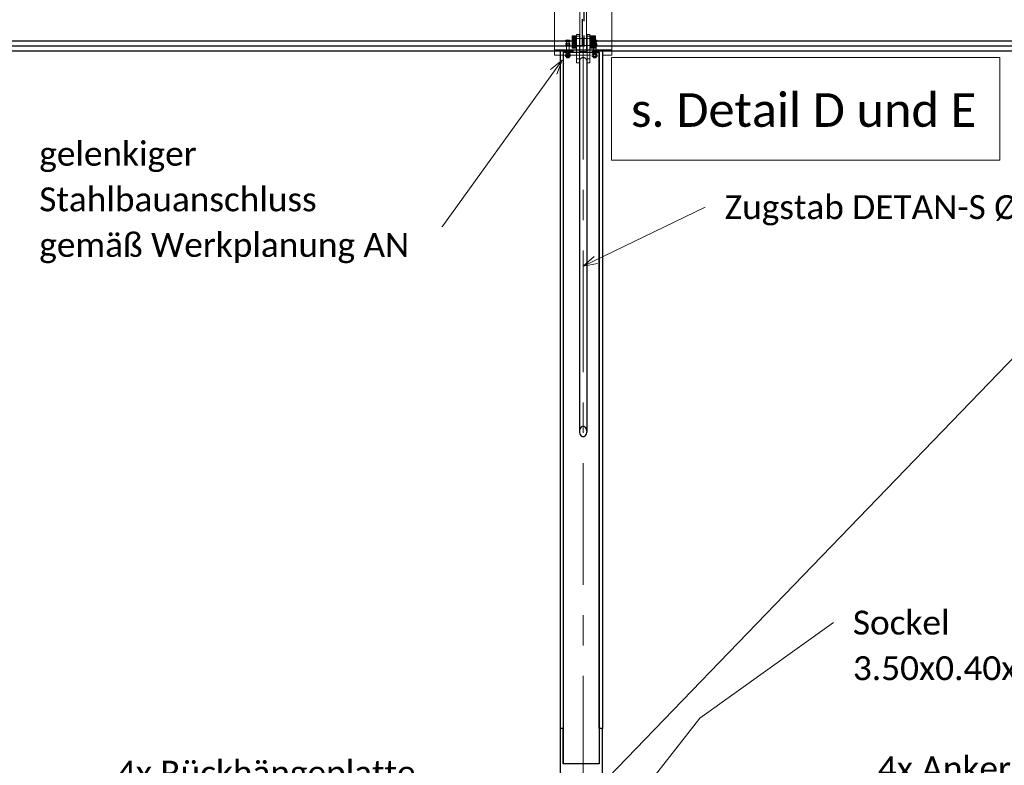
# Model space of a CAD drawing. Header units: metres. Extents: x -3 to 135, y -4 to 27.
# Tile 59 of 81: x 78.39 to 83.53, y 0.27 to 4.17. Entities that reach past the tile are written whole.
import ezdxf

# ---------------------------------------------------------------- set-up
doc = ezdxf.new("R2010")
doc.units = ezdxf.units.M
for name, pattern in [('Rasterlinie', [1.11125, 0.635, -0.15875, 0.15875, -0.15875]), ('Strich', [0.3175, 0.15875, -0.15875]), ('Verdeckt', [0.15, 0.1, -0.05])]:
    doc.linetypes.add(name, pattern=pattern)
for name, color, linetype, lineweight in [('_Verdeckte Linien_', 7, 'Strich', 18), ('S-BEAM', 12, 'Continuous', 35), ('S-BEAM-HDLN', 1, 'Verdeckt', 25), ('S-COLS', 52, 'Continuous', 18), ('S-COLS-HDLN', 52, 'Verdeckt', 25), ('S-GRID', 1, 'Continuous', 9), ('Text', 250, 'Continuous', 9), ('Tragwerksverbindungen', 7, 'Continuous', 18)]:
    doc.layers.add(name, color=color, linetype=linetype, lineweight=lineweight)
doc.styles.add('Calibri_1', font='calibri.ttf', dxfattribs={"height": 0.125})
doc.styles.add('Calibri_4', font='calibri.ttf', dxfattribs={"height": 0.175})

# ---------------------------------------------------------------- blocks, each defined once
blk = doc.blocks.new('Rundstahl Träger - RB 36-1128524-1 - 1')
at = {"layer": 'S-BEAM', "lineweight": 25}
for p, q in [((2.5435, 3.9566), (2.5435, 2.0194)), ((2.5835, 2.0194), (2.5835, 3.9566))]:
    blk.add_line(p, q, dxfattribs=at)
at = {"layer": 'S-BEAM', "lineweight": 25, "flags": 128}
for points in [[(2.5835, 2.0197), (2.583, 2.0252), (2.5815, 2.0308), (2.5792, 2.0358), (2.576, 2.0399), (2.5722, 2.0431), (2.568, 2.045), (2.5635, 2.0457), (2.5591, 2.045), (2.5548, 2.0431), (2.5511, 2.0399), (2.5479, 2.0358), (2.5455, 2.0308), (2.544, 2.0252), (2.5435, 2.0197)], [(2.5435, 2.0194), (2.544, 2.0135), (2.5455, 2.008), (2.5479, 2.003), (2.5511, 1.9988), (2.5548, 1.9957), (2.5591, 1.9937), (2.5635, 1.9931), (2.568, 1.9937), (2.5722, 1.9957), (2.576, 1.9988), (2.5792, 2.003), (2.5815, 2.008), (2.583, 2.0135), (2.5835, 2.0194)]]:
    blk.add_lwpolyline(points, dxfattribs=at)
at = {"layer": 'S-BEAM', "lineweight": 25}
blk.add_ellipse((2.5635, 3.9566), major_axis=(0.02, 0), ratio=0.760407, start_param=0, end_param=3.141593, dxfattribs=at)
blk = doc.blocks.new('Öse54 - Öse2-1139083-1 - 1')
at = {"layer": 'S-COLS'}
for p, q in [((26.5985, 4.0947), (26.5835, 4.0947)), ((26.5835, 4.0947), (26.5835, 4.0846)), ((26.5835, 3.9667), (26.5835, 4.0846)), ((26.5835, 4.0846), (26.5985, 4.0846)), ((26.5985, 4.0846), (26.5985, 4.0947)), ((26.5985, 4.0846), (26.5985, 3.9667)), ((26.5835, 3.9465), (26.5835, 3.9667)), ((26.5835, 3.9667), (26.5985, 3.9667)), ((26.5985, 3.9667), (26.5985, 3.9465)), ((26.5985, 3.9465), (26.5835, 3.9465))]:
    blk.add_line(p, q, dxfattribs=at)
blk = doc.blocks.new('Lasche richtig28 - Lasche richtig-1139344-1 - 1')
at = {"layer": 'S-COLS'}
for p, q in [((26.546, 4.1012), (26.546, 4.2916)), ((26.581, 4.2916), (26.546, 4.2916)), ((26.581, 4.2916), (26.581, 4.1012)), ((26.546, 4.1012), (26.546, 4.0044)), ((26.581, 4.0044), (26.581, 4.1012)), ((26.546, 4.0044), (26.581, 4.0044))]:
    blk.add_line(p, q, dxfattribs=at)
blk = doc.blocks.new('HEB Träger - HEB 500-1128531-1 - 1')
at = {"layer": 'S-BEAM', "lineweight": 25}
for p, q in [((18.7135, 4.0603), (26.4135, 4.0603)), ((26.4135, 4.0325), (18.7135, 4.0325)), ((26.7135, 4.0603), (34.4135, 4.0603)), ((34.4135, 4.0325), (26.7135, 4.0325)), ((26.4135, 4.0063), (18.7135, 4.0063)), ((34.4135, 4.0063), (26.7135, 4.0063))]:
    blk.add_line(p, q, dxfattribs=at)
at = {"layer": 'S-BEAM-HDLN'}
for p, q in [((26.4136, 4.0603), (26.7135, 4.0603)), ((26.7135, 4.0325), (26.4136, 4.0325)), ((26.7135, 4.0063), (26.4136, 4.0063))]:
    blk.add_line(p, q, dxfattribs=at)
blk = doc.blocks.new('Öse53 - Öse2-1139069-1 - 1')
at = {"layer": 'S-COLS'}
for p, q in [((26.5437, 4.0947), (26.5287, 4.0947)), ((26.5287, 4.0947), (26.5287, 4.0846)), ((26.5287, 3.9667), (26.5287, 4.0846)), ((26.5287, 4.0846), (26.5437, 4.0846)), ((26.5437, 4.0846), (26.5437, 4.0947)), ((26.5437, 4.0846), (26.5437, 3.9667)), ((26.5287, 3.9465), (26.5287, 3.9667)), ((26.5287, 3.9667), (26.5437, 3.9667)), ((26.5437, 3.9667), (26.5437, 3.9576)), ((26.5435, 3.9465), (26.5287, 3.9465))]:
    blk.add_line(p, q, dxfattribs=at)
at = {"layer": 'S-COLS-HDLN'}
for p, q in [((26.5437, 3.9465), (26.5436, 3.9465)), ((26.5437, 3.9575), (26.5437, 3.9465))]:
    blk.add_line(p, q, dxfattribs=at)
blk = doc.blocks.new('SP-TV-Schraube_Mutter_001 - M36-V48-1 - 1')
at = {"layer": 'Tragwerksverbindungen', "linetype": 'Strich'}
for points in [[(10.5062, 4.0711), (10.5287, 4.0711), (10.5287, 4.087), (10.5062, 4.087), (10.5062, 4.0846)], [(10.5062, 4.0394), (10.5287, 4.0394), (10.5287, 4.0711), (10.5062, 4.0711)], [(10.6275, 4.0711), (10.6275, 4.087), (10.5985, 4.087), (10.5985, 4.0711)], [(10.6275, 4.0394), (10.6275, 4.0711), (10.5985, 4.0711), (10.5985, 4.0394)], [(10.5062, 4.0235), (10.5287, 4.0235), (10.5287, 4.0394), (10.5062, 4.0394)], [(10.6275, 4.0235), (10.6275, 4.0394), (10.5985, 4.0394), (10.5985, 4.0235)]]:
    blk.add_hatch(color=142, dxfattribs=at).paths.add_polyline_path(points)
h = blk.add_hatch(color=142, dxfattribs=at)
h.paths.add_polyline_path([(10.546, 4.0552), (10.546, 4.0732), (10.5437, 4.0731), (10.5437, 4.0552)])
h.paths.add_polyline_path([(10.581, 4.0552), (10.5835, 4.0552), (10.5835, 4.0732), (10.581, 4.0728), (10.581, 4.0564)])
h = blk.add_hatch(color=142, dxfattribs=at)
h.paths.add_polyline_path([(10.5437, 4.0372), (10.546, 4.0377), (10.546, 4.0552), (10.5437, 4.0552), (10.5437, 4.0377)])
h.paths.add_polyline_path([(10.5835, 4.0372), (10.5835, 4.0552), (10.581, 4.0552), (10.581, 4.0372)])
at = {"layer": '_Verdeckte Linien_'}
for p, q in [((10.5436, 4.0732), (10.5287, 4.0732)), ((10.581, 4.0732), (10.5461, 4.0732)), ((10.5985, 4.0732), (10.5836, 4.0732)), ((10.5287, 4.0372), (10.5436, 4.0372)), ((10.5461, 4.0372), (10.581, 4.0372)), ((10.5836, 4.0372), (10.5985, 4.0372))]:
    blk.add_line(p, q, dxfattribs=at)
at = {"layer": 'Tragwerksverbindungen'}
for p, q in [((10.5062, 4.0711), (10.5062, 4.087)), ((10.5062, 4.087), (10.5287, 4.087)), ((10.5062, 4.0394), (10.5062, 4.0711)), ((10.5062, 4.0711), (10.5287, 4.0711)), ((10.5287, 4.087), (10.5287, 4.0711)), ((10.5287, 4.0711), (10.5287, 4.0394)), ((10.546, 4.0732), (10.5437, 4.0732)), ((10.5835, 4.0732), (10.581, 4.0732)), ((10.5985, 4.0711), (10.5985, 4.087)), ((10.5985, 4.087), (10.6275, 4.087)), ((10.5985, 4.0394), (10.5985, 4.0711)), ((10.5985, 4.0711), (10.6275, 4.0711)), ((10.6275, 4.087), (10.6275, 4.0711)), ((10.6275, 4.0711), (10.6275, 4.0394)), ((10.5062, 4.0235), (10.5062, 4.0394)), ((10.5287, 4.0394), (10.5062, 4.0394)), ((10.5062, 4.0235), (10.5287, 4.0235)), ((10.5287, 4.0394), (10.5287, 4.0235)), ((10.5437, 4.0372), (10.546, 4.0372)), ((10.581, 4.0372), (10.5835, 4.0372)), ((10.5985, 4.0235), (10.5985, 4.0394)), ((10.6275, 4.0394), (10.5985, 4.0394)), ((10.5985, 4.0235), (10.6275, 4.0235)), ((10.6275, 4.0394), (10.6275, 4.0235))]:
    blk.add_line(p, q, dxfattribs=at)
blk = doc.blocks.new('Verbindungsblech27 - Verbindungsblech2-1139308-1 - 1')
at = {"layer": 'S-COLS-HDLN'}
for p, q in [((26.5605, 4.4642), (26.5605, 4.4869)), ((26.5605, 4.4869), (26.5665, 4.4869)), ((26.5665, 4.4869), (26.5665, 4.4642)), ((26.5605, 4.0707), (26.5605, 4.4642)), ((26.5665, 4.4642), (26.5605, 4.4642)), ((26.5665, 4.4642), (26.5665, 4.0707)), ((26.5605, 4.0446), (26.5605, 4.0707)), ((26.5605, 4.0707), (26.5665, 4.0707)), ((26.5665, 4.0707), (26.5665, 4.0446)), ((26.5605, 4.0355), (26.5605, 4.0446)), ((26.5665, 4.0446), (26.5605, 4.0446)), ((26.5605, 4.0355), (26.5665, 4.0355)), ((26.5665, 4.0446), (26.5665, 4.0355))]:
    blk.add_line(p, q, dxfattribs=at)
blk = doc.blocks.new('Verbindungsblech28 - Verbindungsblech2-1139325-1 - 1')
at = {"layer": 'S-COLS-HDLN'}
for p, q in [((26.5605, 4.4891), (26.5605, 4.5016)), ((26.5605, 4.5016), (26.5665, 4.5016)), ((26.5605, 4.0743), (26.5605, 4.4891)), ((26.5665, 4.4891), (26.5605, 4.4891)), ((26.5665, 4.5016), (26.5665, 4.4891)), ((26.5665, 4.4891), (26.5665, 4.0743)), ((26.5605, 4.0593), (26.5605, 4.0743)), ((26.5605, 4.0743), (26.5665, 4.0743)), ((26.5665, 4.0743), (26.5665, 4.0593)), ((26.5605, 4.0502), (26.5605, 4.0593)), ((26.5665, 4.0593), (26.5605, 4.0593)), ((26.5605, 4.0502), (26.5665, 4.0502)), ((26.5665, 4.0593), (26.5665, 4.0502))]:
    blk.add_line(p, q, dxfattribs=at)
blk = doc.blocks.new('SP-TV-AP-Rechteck_002 - AP-Rechteck-V50-1 - 1')
at = {"layer": '_Verdeckte Linien_'}
for p, q in [((10.6235, 4.5319), (10.5036, 4.5319)), ((10.5287, 4.0139), (10.5436, 4.0139)), ((10.5461, 4.0139), (10.581, 4.0139)), ((10.5836, 4.0139), (10.5985, 4.0139)), ((10.5436, 4.0126), (10.5287, 4.0126)), ((10.581, 4.0126), (10.5461, 4.0126)), ((10.5985, 4.0126), (10.5836, 4.0126))]:
    blk.add_line(p, q, dxfattribs=at)
at = {"layer": 'Tragwerksverbindungen'}
for p, q in [((10.5035, 4.5319), (10.4135, 4.5319)), ((10.4135, 4.5319), (10.4135, 4.0139)), ((10.7135, 4.5319), (10.6235, 4.5319)), ((10.7135, 4.0139), (10.7135, 4.5319)), ((10.4135, 4.0139), (10.5287, 4.0139)), ((10.4135, 4.0126), (10.4135, 4.0139)), ((10.5437, 4.0139), (10.546, 4.0139)), ((10.581, 4.0139), (10.5835, 4.0139)), ((10.5985, 4.0139), (10.7135, 4.0139)), ((10.7135, 4.0126), (10.7135, 4.0139)), ((10.5287, 4.0126), (10.4135, 4.0126)), ((10.546, 4.0126), (10.5437, 4.0126)), ((10.5835, 4.0126), (10.581, 4.0126)), ((10.7135, 4.0126), (10.5985, 4.0126))]:
    blk.add_line(p, q, dxfattribs=at)
blk = doc.blocks.new('SP-TV-AP-Rechteck_002 - AP-Rechteck-V51-1 - 1')
at = {"layer": '_Verdeckte Linien_'}
for p, q in [((10.4135, 4.0326), (10.7135, 4.0326)), ((10.7135, 4.0127), (10.4135, 4.0127)), ((10.4436, 3.9865), (10.6635, 3.9865))]:
    blk.add_line(p, q, dxfattribs=at)
at = {"layer": 'Tragwerksverbindungen'}
for p, q in [((10.4135, 4.0326), (10.4135, 4.0127)), ((10.7135, 4.0127), (10.7135, 4.0326)), ((10.4135, 4.0127), (10.4135, 3.9865)), ((10.4135, 3.9865), (10.4435, 3.9865)), ((10.6635, 3.9865), (10.7135, 3.9865)), ((10.7135, 3.9865), (10.7135, 4.0127))]:
    blk.add_line(p, q, dxfattribs=at)
blk = doc.blocks.new('SP-TV-Schraube_DIN4017_001 - M14-V42-1 - 1')
at = {"layer": '_Verdeckte Linien_'}
for p, q in [((2.613, 4.0653), (2.6235, 4.0658)), ((2.613, 4.0653), (2.613, 4.0566)), ((2.6235, 4.0658), (2.634, 4.0653)), ((2.6235, 4.0658), (2.6235, 4.0571)), ((2.634, 4.0653), (2.634, 4.0566)), ((2.6235, 4.0571), (2.613, 4.0566)), ((2.613, 4.0566), (2.613, 4.0555)), ((2.613, 4.0555), (2.6165, 4.0553)), ((2.6165, 4.056), (2.6165, 4.0095)), ((2.634, 4.0566), (2.6235, 4.0571)), ((2.6305, 4.0095), (2.6305, 4.056)), ((2.6305, 4.0553), (2.634, 4.0555)), ((2.634, 4.0555), (2.634, 4.0566))]:
    blk.add_line(p, q, dxfattribs=at)
blk.add_ellipse((2.6235, 4.056), major_axis=(0.007, 0), ratio=0.087156, start_param=0, end_param=3.141593, dxfattribs=at)
at = {"layer": 'Tragwerksverbindungen'}
for p, q in [((2.6165, 4.0095), (2.6165, 3.9904)), ((2.6305, 3.9904), (2.6305, 4.0095))]:
    blk.add_line(p, q, dxfattribs=at)
for start_param, end_param in [(0, 3.141593), (3.141593, 6.283185)]:
    blk.add_ellipse((2.6235, 3.9904), major_axis=(0.007, 0), ratio=0.087156, start_param=start_param, end_param=end_param, dxfattribs=at)
blk = doc.blocks.new('TH-VE-Mutter - M14-V52-1 - 1')
at = {"layer": '_Verdeckte Linien_'}
for centre, major_axis, start_param, end_param in [((10.6235, 3.9959), (0.007, 0), 3.053992, 3.141593), ((10.6235, 3.9959), (0.007, 0), 3.141593, 6.283185), ((10.6235, 3.9959), (0.0099, 0), 3.926991, 5.497787), ((10.6235, 3.9969), (0.00592, 0), 3.926991, 4.286545), ((10.6235, 3.9969), (0.00592, 0), 5.138232, 5.497787), ((10.6235, 3.9959), (0.007, 0), 0, 0.087601)]:
    blk.add_ellipse(centre, major_axis=major_axis, ratio=0.087156, start_param=start_param, end_param=end_param, dxfattribs=at)
for points in [[(10.617, 3.9964), (10.6168, 3.9964), (10.6167, 3.9963), (10.6165, 3.9963)], [(10.6183, 3.9962), (10.6179, 3.9963), (10.6175, 3.9964), (10.6172, 3.9965)], [(10.6187, 3.9961), (10.6186, 3.9961), (10.6185, 3.9961), (10.6185, 3.9961)], [(10.6286, 3.9962), (10.6284, 3.9961), (10.6282, 3.9961), (10.628, 3.996)], [(10.6299, 3.9965), (10.6296, 3.9964), (10.6293, 3.9963), (10.6289, 3.9962)], [(10.6305, 3.9963), (10.6304, 3.9963), (10.6302, 3.9964), (10.6301, 3.9964)]]:
    blk.add_open_spline(points, degree=3, dxfattribs=at)
at = {"layer": 'Tragwerksverbindungen'}
for p, q in [((10.6108, 3.9975), (10.6108, 4.0052)), ((10.6137, 4.0069), (10.6119, 4.0059)), ((10.6119, 3.9968), (10.6137, 3.9957)), ((10.6172, 3.9985), (10.6172, 4.0062)), ((10.6299, 3.9985), (10.6299, 4.0062)), ((10.6352, 4.0059), (10.6333, 4.0069)), ((10.6333, 3.9957), (10.6352, 3.9968)), ((10.6362, 4.0052), (10.6362, 3.9975))]:
    blk.add_line(p, q, dxfattribs=at)
for centre, major_axis, start_param, end_param in [((10.6235, 4.0068), (0.0099, 0), 3.141593, 3.403392), ((10.6235, 3.9959), (0.0099, 0), 0, 3.141593), ((10.6235, 4.0068), (0.0099, 0), 0.152121, 2.989472), ((10.6235, 3.9959), (0.0099, 0), 3.293713, 3.926991), ((10.6235, 3.9959), (0.007, 0), 0, 3.141593), ((10.6235, 3.9959), (0.0099, 0), 5.497787, 6.131064), ((10.6235, 4.0068), (0.0099, 0), 6.021386, 6.283185)]:
    blk.add_ellipse(centre, major_axis=major_axis, ratio=0.087156, start_param=start_param, end_param=end_param, dxfattribs=at)
for points in [[(10.6118, 4.0059), (10.6115, 4.0057), (10.6112, 4.0055), (10.6108, 4.0052)], [(10.6108, 3.9975), (10.6115, 3.9971), (10.613, 3.9968), (10.615, 3.9971), (10.6165, 3.9979), (10.6172, 3.9984)], [(10.6118, 3.9968), (10.6115, 3.997), (10.6112, 3.9972), (10.6108, 3.9975)], [(10.6299, 4.0062), (10.6285, 4.0066), (10.6256, 4.0072), (10.6215, 4.0072), (10.6186, 4.0066), (10.6172, 4.0062)], [(10.6172, 3.9984), (10.6186, 3.998), (10.6215, 3.9974), (10.6256, 3.9974), (10.6285, 3.998), (10.6299, 3.9984)], [(10.6299, 3.9984), (10.6306, 3.9979), (10.632, 3.9971), (10.6341, 3.9968), (10.6355, 3.9971), (10.6362, 3.9975)], [(10.6362, 4.0052), (10.6359, 4.0055), (10.6356, 4.0057), (10.6352, 4.0059)], [(10.6362, 3.9975), (10.6359, 3.9972), (10.6356, 3.997), (10.6352, 3.9968)]]:
    blk.add_open_spline(points, degree=3, dxfattribs=at)
for points, knots in [([(10.6172, 4.0062), (10.6165, 4.0065), (10.615, 4.0068), (10.6135, 4.0066), (10.6126, 4.0063), (10.6125, 4.0062)], [0, 0, 0, 0, 0.3333333, 0.6666667, 0.7466601, 0.7466601, 0.7466601, 0.7466601]), ([(10.6165, 3.9962), (10.616, 3.9961), (10.6148, 3.9958), (10.6135, 3.9961), (10.6126, 3.9964), (10.6125, 3.9965)], [0.101205, 0.101205, 0.101205, 0.101205, 0.3333333, 0.6666667, 0.7419493, 0.7419493, 0.7419493, 0.7419493]), ([(10.6346, 4.0062), (10.6344, 4.0063), (10.6336, 4.0066), (10.632, 4.0068), (10.6306, 4.0065), (10.6299, 4.0062)], [0.2533399, 0.2533399, 0.2533399, 0.2533399, 0.3333333, 0.6666667, 1, 1, 1, 1]), ([(10.6346, 3.9965), (10.6344, 3.9964), (10.6336, 3.996), (10.6322, 3.9959), (10.631, 3.9961), (10.6305, 3.9962)], [0.2533399, 0.2533399, 0.2533399, 0.2533399, 0.3333333, 0.6666667, 0.8979301, 0.8979301, 0.8979301, 0.8979301])]:
    blk.add_open_spline(points, degree=3, knots=knots, dxfattribs=at)
blk = doc.blocks.new('SP-TV-Schraube_DIN4017_001 - M14-V44-1 - 1')
at = {"layer": '_Verdeckte Linien_'}
for p, q in [((2.613, 4.0479), (2.6235, 4.0484)), ((2.613, 4.0479), (2.613, 4.0391)), ((2.6235, 4.0397), (2.613, 4.0391)), ((2.613, 4.0391), (2.613, 4.0381)), ((2.613, 4.0381), (2.6165, 4.0379)), ((2.6165, 4.0386), (2.6165, 3.9729)), ((2.6235, 4.0484), (2.634, 4.0479)), ((2.6235, 4.0484), (2.6235, 4.0397)), ((2.634, 4.0391), (2.6235, 4.0397)), ((2.6305, 3.9729), (2.6305, 4.0386)), ((2.6305, 4.0379), (2.634, 4.0381)), ((2.634, 4.0479), (2.634, 4.0391)), ((2.634, 4.0381), (2.634, 4.0391))]:
    blk.add_line(p, q, dxfattribs=at)
for centre, start_param, end_param in [((2.6235, 4.0386), 0, 3.141593), ((2.6235, 3.9729), 0, 3.141593), ((2.6235, 3.9729), 3.141593, 6.283185)]:
    blk.add_ellipse(centre, major_axis=(0.007, 0), ratio=0.087156, start_param=start_param, end_param=end_param, dxfattribs=at)
blk = doc.blocks.new('TH-VE-Mutter - M14-V45-1 - 1')
at = {"layer": '_Verdeckte Linien_'}
for p, q in [((2.6108, 3.98), (2.6108, 3.9878)), ((2.6137, 3.9895), (2.6119, 3.9884)), ((2.6119, 3.9794), (2.6137, 3.9783)), ((2.6172, 3.981), (2.6172, 3.9887)), ((2.6299, 3.981), (2.6299, 3.9887)), ((2.6352, 3.9884), (2.6333, 3.9895)), ((2.6333, 3.9783), (2.6352, 3.9794)), ((2.6362, 3.9878), (2.6362, 3.98))]:
    blk.add_line(p, q, dxfattribs=at)
for centre, major_axis, start_param, end_param in [((2.6235, 3.9894), (0.0099, 0), 3.141593, 3.403392), ((2.6235, 3.9784), (0.0099, 0), 0, 3.141593), ((2.6235, 3.9894), (0.0099, 0), 0.152121, 2.989472), ((2.6235, 3.9784), (0.0099, 0), 3.293713, 6.131064), ((2.6235, 3.9784), (0.007, 0), 0, 3.141593), ((2.6235, 3.9784), (0.007, 0), 3.141593, 6.283185), ((2.6235, 3.9795), (0.00592, 0), 3.926991, 4.286545), ((2.6235, 3.9795), (0.00592, 0), 5.138232, 5.497787), ((2.6235, 3.9894), (0.0099, 0), 6.021386, 6.283185)]:
    blk.add_ellipse(centre, major_axis=major_axis, ratio=0.087156, start_param=start_param, end_param=end_param, dxfattribs=at)
for points in [[(2.6118, 3.9884), (2.6115, 3.9882), (2.6112, 3.988), (2.6108, 3.9878)], [(2.6108, 3.98), (2.6115, 3.9797), (2.613, 3.9793), (2.615, 3.9797), (2.6165, 3.9805), (2.6172, 3.981)], [(2.6118, 3.9794), (2.6115, 3.9796), (2.6112, 3.9798), (2.6108, 3.98)], [(2.6299, 3.9887), (2.6285, 3.9892), (2.6256, 3.9897), (2.6215, 3.9897), (2.6186, 3.9892), (2.6172, 3.9887)], [(2.6172, 3.981), (2.6186, 3.9806), (2.6215, 3.98), (2.6256, 3.98), (2.6285, 3.9806), (2.6299, 3.981)], [(2.6183, 3.9788), (2.6179, 3.9789), (2.6175, 3.979), (2.6172, 3.9791)], [(2.6187, 3.9787), (2.6186, 3.9787), (2.6185, 3.9787), (2.6185, 3.9787)], [(2.6286, 3.9787), (2.6284, 3.9787), (2.6282, 3.9786), (2.628, 3.9786)], [(2.6299, 3.9791), (2.6296, 3.979), (2.6293, 3.9789), (2.6289, 3.9788)], [(2.6299, 3.981), (2.6306, 3.9805), (2.632, 3.9797), (2.6341, 3.9793), (2.6355, 3.9797), (2.6362, 3.98)], [(2.6362, 3.9878), (2.6359, 3.988), (2.6356, 3.9882), (2.6352, 3.9884)], [(2.6362, 3.98), (2.6359, 3.9798), (2.6356, 3.9796), (2.6352, 3.9794)]]:
    blk.add_open_spline(points, degree=3, dxfattribs=at)
for points, knots in [([(2.6172, 3.9887), (2.6165, 3.989), (2.615, 3.9894), (2.6135, 3.9892), (2.6126, 3.9888), (2.6125, 3.9888)], [0, 0, 0, 0, 0.3333333, 0.6666667, 0.7466601, 0.7466601, 0.7466601, 0.7466601]), ([(2.617, 3.979), (2.6163, 3.9787), (2.615, 3.9784), (2.6135, 3.9786), (2.6126, 3.979), (2.6125, 3.979)], [0.0321112, 0.0321112, 0.0321112, 0.0321112, 0.3333333, 0.6666667, 0.7419493, 0.7419493, 0.7419493, 0.7419493]), ([(2.6346, 3.9888), (2.6344, 3.9888), (2.6336, 3.9892), (2.632, 3.9894), (2.6306, 3.989), (2.6299, 3.9887)], [0.2533399, 0.2533399, 0.2533399, 0.2533399, 0.3333333, 0.6666667, 1, 1, 1, 1]), ([(2.6346, 3.979), (2.6344, 3.979), (2.6336, 3.9786), (2.6321, 3.9784), (2.6307, 3.9787), (2.6301, 3.979)], [0.2533399, 0.2533399, 0.2533399, 0.2533399, 0.3333333, 0.6666667, 0.9678929, 0.9678929, 0.9678929, 0.9678929])]:
    blk.add_open_spline(points, degree=3, knots=knots, dxfattribs=at)
blk = doc.blocks.new('TH-VE-Mutter - M14-V36-1 - 1')
at = {"layer": '_Verdeckte Linien_'}
for centre, major_axis, start_param, end_param in [((26.4835, 3.9959), (0.007, 0), 3.053992, 3.141593), ((26.4835, 3.9959), (0.007, 0), 3.141593, 6.283185), ((26.4835, 3.9959), (0.0099, 0), 3.926991, 5.497787), ((26.4835, 3.9969), (0.00592, 0), 3.926991, 4.286545), ((26.4835, 3.9969), (0.00592, 0), 5.138232, 5.497787), ((26.4835, 3.9959), (0.007, 0), 0, 0.087601)]:
    blk.add_ellipse(centre, major_axis=major_axis, ratio=0.087156, start_param=start_param, end_param=end_param, dxfattribs=at)
for points in [[(26.477, 3.9964), (26.4768, 3.9964), (26.4767, 3.9963), (26.4765, 3.9963)], [(26.4783, 3.9962), (26.4779, 3.9963), (26.4775, 3.9964), (26.4772, 3.9965)], [(26.4787, 3.9961), (26.4786, 3.9961), (26.4785, 3.9961), (26.4785, 3.9961)], [(26.4886, 3.9962), (26.4884, 3.9961), (26.4882, 3.9961), (26.488, 3.996)], [(26.4899, 3.9965), (26.4896, 3.9964), (26.4893, 3.9963), (26.4889, 3.9962)], [(26.4905, 3.9963), (26.4904, 3.9963), (26.4902, 3.9964), (26.4901, 3.9964)]]:
    blk.add_open_spline(points, degree=3, dxfattribs=at)
at = {"layer": 'Tragwerksverbindungen'}
for p, q in [((26.4708, 3.9975), (26.4708, 4.0052)), ((26.4737, 4.0069), (26.4719, 4.0059)), ((26.4719, 3.9968), (26.4737, 3.9957)), ((26.4772, 3.9984), (26.4772, 4.0062)), ((26.4899, 3.9984), (26.4899, 4.0062)), ((26.4952, 4.0059), (26.4933, 4.0069)), ((26.4933, 3.9957), (26.4952, 3.9968)), ((26.4962, 4.0052), (26.4962, 3.9975))]:
    blk.add_line(p, q, dxfattribs=at)
for centre, major_axis, start_param, end_param in [((26.4835, 4.0068), (0.0099, 0), 3.141593, 3.403392), ((26.4835, 3.9959), (0.0099, 0), 0, 3.141593), ((26.4835, 4.0068), (0.0099, 0), 2.094395, 2.989472), ((26.4835, 3.9959), (0.0099, 0), 3.293713, 3.926991), ((26.4835, 3.9959), (0.007, 0), 0, 3.141593), ((26.4835, 4.0068), (0.0099, 0), 0.152121, 2.031893), ((26.4835, 3.9959), (0.0099, 0), 5.497787, 6.131064), ((26.4835, 4.0068), (0.0099, 0), 6.021386, 6.283185)]:
    blk.add_ellipse(centre, major_axis=major_axis, ratio=0.087156, start_param=start_param, end_param=end_param, dxfattribs=at)
for points in [[(26.4718, 4.0059), (26.4715, 4.0057), (26.4712, 4.0055), (26.4708, 4.0052)], [(26.4708, 3.9975), (26.4715, 3.9971), (26.473, 3.9968), (26.475, 3.9971), (26.4765, 3.9979), (26.4772, 3.9984)], [(26.4718, 3.9968), (26.4715, 3.997), (26.4712, 3.9972), (26.4708, 3.9975)], [(26.4899, 4.0062), (26.4885, 4.0066), (26.4856, 4.0072), (26.4815, 4.0072), (26.4786, 4.0066), (26.4772, 4.0062)], [(26.4772, 3.9984), (26.4786, 3.998), (26.4815, 3.9974), (26.4856, 3.9974), (26.4885, 3.998), (26.4899, 3.9984)], [(26.4899, 3.9984), (26.4906, 3.9979), (26.492, 3.9971), (26.4941, 3.9968), (26.4955, 3.9971), (26.4962, 3.9975)], [(26.4962, 4.0052), (26.4959, 4.0055), (26.4956, 4.0057), (26.4952, 4.0059)], [(26.4962, 3.9975), (26.4959, 3.9972), (26.4956, 3.997), (26.4952, 3.9968)]]:
    blk.add_open_spline(points, degree=3, dxfattribs=at)
for points, knots in [([(26.4772, 4.0062), (26.4765, 4.0065), (26.475, 4.0068), (26.4735, 4.0066), (26.4726, 4.0063), (26.4725, 4.0062)], [0, 0, 0, 0, 0.3333333, 0.6666667, 0.7466601, 0.7466601, 0.7466601, 0.7466601]), ([(26.4765, 3.9962), (26.476, 3.9961), (26.4748, 3.9958), (26.4735, 3.9961), (26.4726, 3.9964), (26.4725, 3.9965)], [0.101205, 0.101205, 0.101205, 0.101205, 0.3333333, 0.6666667, 0.7419493, 0.7419493, 0.7419493, 0.7419493]), ([(26.4946, 4.0062), (26.4944, 4.0063), (26.4936, 4.0066), (26.492, 4.0068), (26.4906, 4.0065), (26.4899, 4.0062)], [0.2533399, 0.2533399, 0.2533399, 0.2533399, 0.3333333, 0.6666667, 1, 1, 1, 1]), ([(26.4946, 3.9965), (26.4944, 3.9964), (26.4936, 3.996), (26.4922, 3.9959), (26.491, 3.9961), (26.4905, 3.9962)], [0.2533399, 0.2533399, 0.2533399, 0.2533399, 0.3333333, 0.6666667, 0.8979301, 0.8979301, 0.8979301, 0.8979301])]:
    blk.add_open_spline(points, degree=3, knots=knots, dxfattribs=at)
blk = doc.blocks.new('TH-VE-Mutter - M14-V56-1 - 1')
at = {"layer": '_Verdeckte Linien_'}
for p, q in [((26.4708, 3.98), (26.4708, 3.9878)), ((26.4737, 3.9895), (26.4719, 3.9884)), ((26.4719, 3.9794), (26.4737, 3.9783)), ((26.4772, 3.981), (26.4772, 3.9887)), ((26.4899, 3.981), (26.4899, 3.9887)), ((26.4952, 3.9884), (26.4933, 3.9895)), ((26.4933, 3.9783), (26.4952, 3.9794)), ((26.4962, 3.9878), (26.4962, 3.98))]:
    blk.add_line(p, q, dxfattribs=at)
for centre, major_axis, start_param, end_param in [((26.4835, 3.9894), (0.0099, 0), 3.141593, 3.403392), ((26.4835, 3.9784), (0.0099, 0), 0, 3.141593), ((26.4835, 3.9894), (0.0099, 0), 2.094395, 2.989472), ((26.4835, 3.9784), (0.0099, 0), 3.293713, 6.131064), ((26.4835, 3.9784), (0.007, 0), 0, 3.141593), ((26.4835, 3.9784), (0.007, 0), 3.141593, 6.283185), ((26.4835, 3.9894), (0.0099, 0), 0.152121, 2.031893), ((26.4835, 3.9795), (0.00592, 0), 3.926991, 4.286545), ((26.4835, 3.9795), (0.00592, 0), 5.138232, 5.497787), ((26.4835, 3.9894), (0.0099, 0), 6.021386, 6.283185)]:
    blk.add_ellipse(centre, major_axis=major_axis, ratio=0.087156, start_param=start_param, end_param=end_param, dxfattribs=at)
for points in [[(26.4718, 3.9884), (26.4715, 3.9882), (26.4712, 3.988), (26.4708, 3.9878)], [(26.4708, 3.98), (26.4715, 3.9797), (26.473, 3.9793), (26.475, 3.9797), (26.4765, 3.9805), (26.4772, 3.981)], [(26.4718, 3.9794), (26.4715, 3.9796), (26.4712, 3.9798), (26.4708, 3.98)], [(26.4899, 3.9887), (26.4885, 3.9892), (26.4856, 3.9897), (26.4815, 3.9897), (26.4786, 3.9892), (26.4772, 3.9887)], [(26.4772, 3.981), (26.4786, 3.9806), (26.4815, 3.98), (26.4856, 3.98), (26.4885, 3.9806), (26.4899, 3.981)], [(26.4783, 3.9788), (26.4779, 3.9789), (26.4775, 3.979), (26.4772, 3.9791)], [(26.4787, 3.9787), (26.4786, 3.9787), (26.4785, 3.9787), (26.4785, 3.9787)], [(26.4886, 3.9787), (26.4884, 3.9787), (26.4882, 3.9786), (26.488, 3.9786)], [(26.4899, 3.9791), (26.4896, 3.979), (26.4893, 3.9789), (26.4889, 3.9788)], [(26.4899, 3.981), (26.4906, 3.9805), (26.492, 3.9797), (26.4941, 3.9793), (26.4955, 3.9797), (26.4962, 3.98)], [(26.4962, 3.9878), (26.4959, 3.988), (26.4956, 3.9882), (26.4952, 3.9884)], [(26.4962, 3.98), (26.4959, 3.9798), (26.4956, 3.9796), (26.4952, 3.9794)]]:
    blk.add_open_spline(points, degree=3, dxfattribs=at)
for points, knots in [([(26.4772, 3.9887), (26.4765, 3.989), (26.475, 3.9894), (26.4735, 3.9892), (26.4726, 3.9888), (26.4725, 3.9888)], [0, 0, 0, 0, 0.3333333, 0.6666667, 0.7466601, 0.7466601, 0.7466601, 0.7466601]), ([(26.477, 3.979), (26.4763, 3.9787), (26.475, 3.9784), (26.4735, 3.9786), (26.4726, 3.979), (26.4725, 3.979)], [0.0321112, 0.0321112, 0.0321112, 0.0321112, 0.3333333, 0.6666667, 0.7419493, 0.7419493, 0.7419493, 0.7419493]), ([(26.4946, 3.9888), (26.4944, 3.9888), (26.4936, 3.9892), (26.492, 3.9894), (26.4906, 3.989), (26.4899, 3.9887)], [0.2533399, 0.2533399, 0.2533399, 0.2533399, 0.3333333, 0.6666667, 1, 1, 1, 1]), ([(26.4946, 3.979), (26.4944, 3.979), (26.4936, 3.9786), (26.4921, 3.9784), (26.4907, 3.9787), (26.4901, 3.979)], [0.2533399, 0.2533399, 0.2533399, 0.2533399, 0.3333333, 0.6666667, 0.9678929, 0.9678929, 0.9678929, 0.9678929])]:
    blk.add_open_spline(points, degree=3, knots=knots, dxfattribs=at)

msp = doc.modelspace()

# ---------------------------------------------------------------- linework, layer by layer
at = {"layer": 'S-BEAM', "lineweight": 25}
for p, q in [((81.2269, 4.0101), (81.2109, 4.0101)), ((81.2109, 4.0101), (81.2109, 0.4667)), ((81.2269, 4.0101), (81.2269, 0.4667)), ((81.2382, 3.9999), (81.2269, 3.9999)), ((81.2269, 3.9999), (81.2269, 0.2832)), ((81.296, 3.9999), (81.2636, 3.9999)), ((81.3509, 3.9999), (81.311, 3.9999)), ((81.3782, 3.9999), (81.3659, 3.9999)), ((81.4149, 3.9999), (81.4036, 3.9999)), ((81.4149, 0.4667), (81.4149, 4.0101)), ((81.4309, 4.0101), (81.4149, 4.0101)), ((81.4149, 3.9999), (81.4149, 0.2832)), ((81.4309, 4.0101), (81.4309, 0.4667)), ((81.2269, 0.4667), (81.2109, 0.4667)), ((81.2109, 0.4667), (81.2109, 0.2)), ((81.2269, 0.2832), (81.2269, 0.4667)), ((81.4149, 0.4667), (81.4149, 0.2832)), ((81.4309, 0.4667), (81.4149, 0.4667)), ((81.4309, 0.2), (81.4309, 0.4667)), ((81.4149, 0.2832), (81.2269, 0.2832))]:
    msp.add_line(p, q, dxfattribs=at)
at = {"layer": 'S-BEAM-HDLN'}
for p, q in [((81.2635, 3.9999), (81.2382, 3.9999)), ((81.311, 3.9999), (81.2961, 3.9999)), ((81.3658, 3.9999), (81.3509, 3.9999)), ((81.4035, 3.9999), (81.3782, 3.9999))]:
    msp.add_line(p, q, dxfattribs=at)
at = {"layer": 'S-GRID', "linetype": 'Rasterlinie'}
msp.add_line((81.3309, -2.1152), (81.3309, 7.0146), dxfattribs=at)
at = {"layer": 'Text'}
for p, q in [((81.2204, 3.9598), (80.525, 2.9944)), ((81.2204, 3.9598), (81.1602, 3.9107)), ((81.2204, 3.9598), (81.1928, 3.8872)), ((81.3298, 2.8835), (81.9689, 3.1919)), ((80.525, 2.9944), (80.5214, 2.9944)), ((81.3298, 2.8835), (81.3887, 2.9342)), ((81.3298, 2.8835), (81.4061, 2.898)), ((81.9403, 0.5217), (82.6387, 1.0206)), ((81.5047, -0.0332), (81.9403, 0.5217))]:
    msp.add_line(p, q, dxfattribs=at)
at = {"layer": 'Text', "flags": 128}
msp.add_lwpolyline([(81.4791, 3.9743), (83.5078, 3.9743), (83.5078, 3.4371), (81.4791, 3.4371)], close=True, dxfattribs=at)

# ---------------------------------------------------------------- block references
at = {"layer": '_Verdeckte Linien_'}
for name, p in [('SP-TV-AP-Rechteck_002 - AP-Rechteck-V50-1 - 1', (70.7673, 0)), ('SP-TV-Schraube_DIN4017_001 - M14-V42-1 - 1', (78.6273, 0)), ('SP-TV-Schraube_Mutter_001 - M36-V48-1 - 1', (70.7673, 0)), ('SP-TV-Schraube_DIN4017_001 - M14-V42-1 - 1', (78.7673, 0)), ('SP-TV-AP-Rechteck_002 - AP-Rechteck-V51-1 - 1', (70.7673, 0)), ('SP-TV-Schraube_DIN4017_001 - M14-V44-1 - 1', (78.6273, 0)), ('SP-TV-Schraube_DIN4017_001 - M14-V44-1 - 1', (78.7673, 0)), ('TH-VE-Mutter - M14-V36-1 - 1', (54.7673, 0)), ('TH-VE-Mutter - M14-V56-1 - 1', (54.7673, 0)), ('TH-VE-Mutter - M14-V52-1 - 1', (70.7673, 0)), ('TH-VE-Mutter - M14-V45-1 - 1', (78.7673, 0))]:
    msp.add_blockref(name, p, dxfattribs=at)
at = {"layer": 'S-BEAM', "lineweight": 25}
msp.add_blockref('Rundstahl Träger - RB 36-1128524-1 - 1', (78.7673, 0), dxfattribs=at)
at = {"layer": 'S-BEAM-HDLN'}
msp.add_blockref('HEB Träger - HEB 500-1128531-1 - 1', (54.7673, 0), dxfattribs=at)
at = {"layer": 'S-COLS'}
for name in ['Lasche richtig28 - Lasche richtig-1139344-1 - 1', 'Öse54 - Öse2-1139083-1 - 1']:
    msp.add_blockref(name, (54.7673, 0), dxfattribs=at)
at = {"layer": 'S-COLS-HDLN'}
for name in ['Verbindungsblech28 - Verbindungsblech2-1139325-1 - 1', 'Verbindungsblech27 - Verbindungsblech2-1139308-1 - 1', 'Öse53 - Öse2-1139069-1 - 1']:
    msp.add_blockref(name, (54.7673, 0), dxfattribs=at)

# ---------------------------------------------------------------- texts
at = {"layer": 'Text', "color": 7, "attachment_point": 1}
for s, insert, char_height, width, style in [('s. Detail D und E', (81.5807, 3.7865), 0.175, 2.208649, 'Calibri_4'), ('4x Ankerstange M24, 10.9, ', (82.8708, 0.321), 0.125, 2.621518, 'Calibri_1')]:
    msp.add_mtext(s, dxfattribs=dict(at, insert=insert, char_height=char_height, width=width, style=style))
at = {"layer": 'Text', "color": 7, "char_height": 0.125, "attachment_point": 1, "style": 'Calibri_1', "bg_fill": 3, "box_fill_scale": 1.25, "bg_fill_color": 256, "bg_fill_true_color": 13158600, "bg_fill_transparency": 0}
for s, insert, width in [('gelenkiger ', (78.4884, 3.5332), 1.054219), ('Stahlbauanschluss', (78.4884, 3.295), 1.759704), ('Zugstab DETAN-S Ø36 (oder gleichw.) ', (82.0705, 3.2544), 3.647678), ('gemäß Werkplanung AN', (78.4884, 3.0569), 2.340927), ('Sockel', (82.7403, 1.0831), 0.613291), ('3.50x0.40x0.65 m', (82.7403, 0.845), 1.711603), ('4x Rückhängeplatte', (78.894, 0.2989), 1.895991)]:
    msp.add_mtext(s, dxfattribs=dict(at, insert=insert, width=width))

# ---------------------------------------------------------------- next in the draw order: linework, layer by layer
at = {"layer": 'Text'}
msp.add_line((81.4016, 0.1498), (83.7353, 2.5675), dxfattribs=at)

doc.saveas('drawing.dxf')
